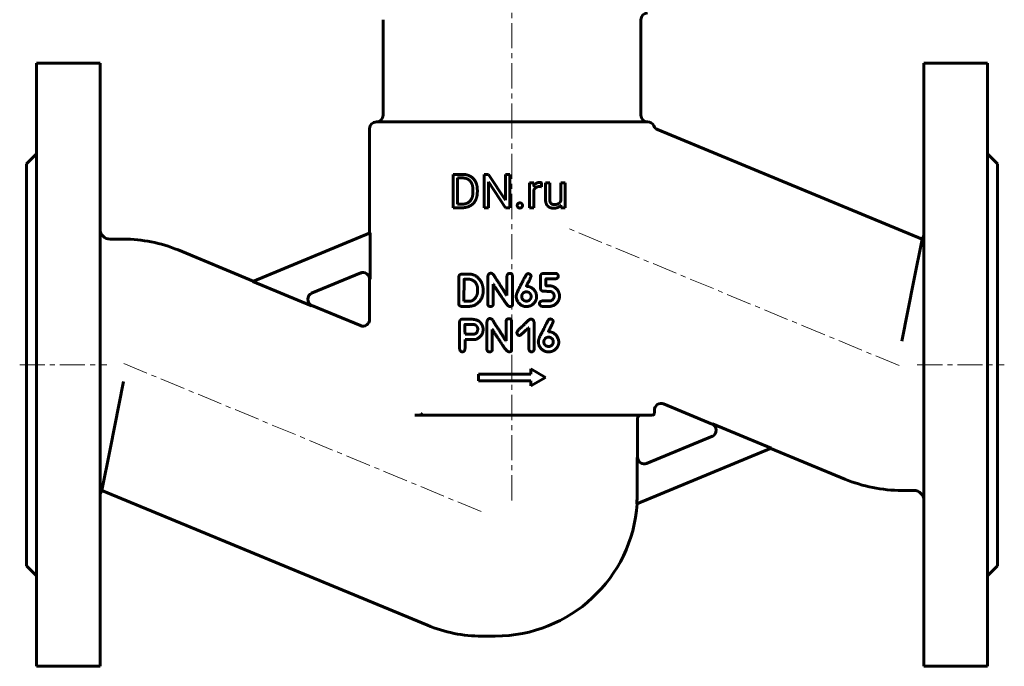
# Model space of a CAD drawing. Header units: millimetres. Extents: x -147 to 147, y -190 to 190.
# Tile 1 of 2: x -147 to 147, y -190 to 3. Entities that reach past the tile are written whole.
import ezdxf

# ---------------------------------------------------------------- set-up
doc = ezdxf.new("R2010")
doc.units = ezdxf.units.MM
for name, pattern in [('K5LT-1', [0]), ('K5LT_AXLED', [12, 7.5, -1.5, 1.5, -1.5]), ('K5LT_BASIC', [0])]:
    doc.linetypes.add(name, pattern=pattern)
doc.layers.add('Системный слой (1)', color=7, linetype='Continuous', true_color=0x6c6c6c)

# ---------------------------------------------------------------- blocks, each defined once
blk = doc.blocks.new('U15')
at = {"layer": 'Системный слой (1)', "color": 143, "linetype": 'K5LT_BASIC', "lineweight": 60, "true_color": 0x33acca}
for p, q in [((-99.73, -65.74), (-77.25, -75.05)), ((-59.73, -82.3), (-45.27, -88.3))]:
    blk.add_line(p, q, dxfattribs=at)
blk = doc.blocks.new('U16')
at = {"layer": 'Системный слой (1)', "color": 143, "linetype": 'K5LT_BASIC', "lineweight": 60, "true_color": 0x33acca}
for p, q in [((59.73, -117.7), (45.27, -111.7)), ((99.36, -134.11), (77.25, -124.95))]:
    blk.add_line(p, q, dxfattribs=at)
blk = doc.blocks.new('U17')
at = {"layer": 'Системный слой (1)', "color": 143, "linetype": 'K5LT_BASIC', "lineweight": 60, "true_color": 0x33acca}
for p, q in [((-42.5, -60.65), (-42.5, -29.5)), ((-42.5, -86.45), (-42.5, -74.47))]:
    blk.add_line(p, q, dxfattribs=at)

msp = doc.modelspace()

# ---------------------------------------------------------------- linework, layer by layer
at = {"layer": 'Системный слой (1)', "color": 30, "linetype": 'K5LT_AXLED', "lineweight": 18, "true_color": 0xff8000}
for p, q in [((0, -29.5), (0, 168.08)), ((0, -116.5), (0, -27.5)), ((115.56, -100.23), (17.09, -59.44)), ((-115.93, -99.62), (-9.07, -143.88)), ((-147, -100), (-121, -100)), ((121, -100), (147, -100)), ((0, -140.49), (0, -113))]:
    msp.add_line(p, q, dxfattribs=at)
at = {"layer": 'Системный слой (1)', "color": 143, "linetype": 'K5LT_BASIC', "lineweight": 60, "true_color": 0x33acca}
for p, q in [((-38.5, -25.5), (-38.5, 3)), ((38.5, -25.5), (38.5, 3)), ((-142, -10), (-123, -10)), ((-142, -10), (-142, -190)), ((-123, -10), (-123, -190)), ((142, -10), (123, -10)), ((123, -10), (123, -190)), ((142, -10), (142, -190)), ((-40.5, -27.5), (40.36, -27.5)), ((40.36, -27.5), (-40.5, -27.5)), ((40.36, -27.5), (40.5, -27.5)), ((122.46, -62.5), (43.41, -29.76)), ((-145, -40), (-142, -37)), ((145, -40), (142, -37)), ((-145, -40), (-145, -160)), ((145, -40), (145, -160)), ((-17.57, -43.16), (-14.75, -43.16)), ((-17.57, -53.13), (-17.57, -43.16)), ((-8.31, -53.13), (-8.31, -43.16)), ((-8.31, -43.16), (-6.99, -43.16)), ((-6.99, -43.16), (-1.95, -50.87)), ((-1.95, -43.16), (-0.64, -43.16)), ((-1.95, -50.87), (-1.95, -43.16)), ((-0.64, -53.13), (-0.64, -43.16)), ((-16.25, -52.05), (-16.25, -44.24)), ((-16.25, -44.24), (-14.75, -44.24)), ((-6.99, -45.44), (-1.97, -53.13)), ((-6.99, -53.13), (-6.99, -45.44)), ((5.26, -53.13), (5.26, -45.72)), ((5.26, -45.72), (6.49, -45.72)), ((6.49, -45.72), (6.51, -46.56)), ((8.83, -46.85), (8.84, -45.68)), ((9.99, -50.5), (9.99, -45.72)), ((9.99, -45.72), (11.26, -45.72)), ((11.26, -50.51), (11.26, -45.72)), ((14.55, -45.72), (15.83, -45.72)), ((14.55, -51.11), (14.55, -45.72)), ((15.83, -53.13), (15.83, -45.72)), ((-11.66, -48.44), (-11.66, -47.83)), ((-10.35, -48.44), (-10.35, -47.85)), ((6.52, -53.13), (6.52, -47.86)), ((-16.25, -52.05), (-14.87, -52.05)), ((14.59, -52.39), (14.61, -53.13)), ((-17.57, -53.13), (-14.87, -53.13)), ((-8.31, -53.13), (-6.99, -53.13)), ((-1.97, -53.13), (-0.64, -53.13)), ((5.26, -53.13), (6.52, -53.13)), ((14.61, -53.13), (15.83, -53.13)), ((-77.41, -75.11), (-42.39, -60.61)), ((-42.39, -74.42), (-42.39, -60.61)), ((-120, -62.5), (-115.99, -62.5)), ((120, -74.86), (122.46, -62.5)), ((-45.16, -72.58), (-59.88, -78.67)), ((-15.17, -72.98), (-14.93, -72.96)), ((-14.93, -72.96), (-12.65, -72.96)), ((9.41, -72.77), (12.87, -72.73)), ((-77.41, -75.11), (-59.89, -82.37)), ((-15.91, -81.78), (-15.91, -73.87)), ((-14.34, -81.02), (-14.32, -74.56)), ((-14.24, -74.48), (-12.76, -74.48)), ((-7.21, -81.9), (-7.21, -73.62)), ((-5.61, -81.9), (-5.61, -75.98)), ((-5.61, -75.98), (-5.54, -75.98)), ((-1.5, -79.29), (-1.5, -73.66)), ((0.13, -82.12), (0.13, -73.62)), ((8.48, -76.8), (8.48, -73.73)), ((10.1, -76.15), (10.1, -74.46)), ((10.18, -74.38), (12.79, -74.38)), ((116.39, -93), (120, -74.86)), ((-10.28, -77.91), (-10.28, -77.45)), ((-1.58, -79.29), (-1.5, -79.29)), ((4.29, -76.62), (4.29, -76.59)), ((4.29, -76.62), (4.32, -76.62)), ((4.36, -78.24), (4.59, -78.24)), ((10.37, -76.46), (11.41, -76.46)), ((12.56, -79.8), (12.56, -79.26)), ((14.17, -79.65), (14.17, -79.3)), ((-14.34, -81.02), (-14.26, -81.06)), ((-14.26, -81.06), (-12.76, -81.06)), ((2.9, -79.77), (2.9, -79.55)), ((5.71, -79.84), (5.71, -79.63)), ((9.03, -80.95), (11.18, -80.95)), ((-15.04, -82.58), (-12.95, -82.58)), ((-0.74, -82.57), (-0.48, -82.57)), ((9.14, -82.58), (11.25, -82.58)), ((-15.7, -87.28), (-15.67, -94.7)), ((-14.83, -86.39), (-12.78, -86.39)), ((-14, -87.97), (-11.26, -87.97)), ((-7.47, -95.43), (-7.47, -87.15)), ((-1.77, -92.82), (-1.77, -87.2)), ((-0.13, -95.66), (-0.13, -87.15)), ((6.63, -95.24), (6.63, -87.48)), ((-14.03, -90.82), (-13.96, -90.9)), ((-13.96, -90.9), (-11.87, -90.9)), ((-5.88, -89.52), (-5.8, -89.52)), ((-5.88, -95.43), (-5.88, -89.52)), ((4.87, -88.98), (5.02, -88.98)), ((5.02, -95.17), (5.02, -88.98)), ((10.9, -90.15), (10.9, -90.12)), ((10.9, -90.15), (10.94, -90.15)), ((-14.03, -92.46), (-10.84, -92.46)), ((-14.03, -95.19), (-14.03, -92.46)), ((-1.84, -92.82), (-1.77, -92.82)), ((2.18, -91.24), (2.29, -91.24)), ((9.51, -93.3), (9.51, -93.08)), ((10.98, -91.77), (11.21, -91.77)), ((12.33, -93.38), (12.33, -93.16)), ((-1, -96.1), (-0.74, -96.1)), ((-10, -102.76), (5.67, -102.76)), ((-10, -104.76), (-10, -102.76)), ((5.67, -101.26), (10, -103.76)), ((5.67, -102.76), (5.67, -101.26)), ((-115.99, -105), (-120, -125.14)), ((-10, -104.76), (5.67, -104.76)), ((5.67, -106.26), (10, -103.76)), ((5.67, -106.26), (5.67, -104.76)), ((42.5, -114.5), (42.5, -113.55)), ((-26.93, -115), (-29.06, -115)), ((-26.61, -115), (-26.93, -115)), ((-26.61, -115), (42, -115)), ((37.5, -127.6), (37.5, -116)), ((77.41, -124.89), (59.89, -117.63)), ((40.15, -129.5), (59.88, -121.33)), ((-120, -125.14), (-122.46, -137.5)), ((77.41, -124.89), (37.27, -141.52)), ((37.38, -138.49), (37.38, -127.66)), ((-122.46, -137.5), (-25.27, -177.76)), ((120, -137.5), (116.39, -137.5)), ((-145, -160), (-142, -163)), ((145, -160), (142, -163)), ((-9.01, -180.99), (-5, -180.99)), ((-142, -190), (-123, -190)), ((142, -190), (123, -190))]:
    msp.add_line(p, q, dxfattribs=at)
for centre, radius, start, end in [((40.5, 3), 2, 90, 180), ((-40.5, -25.5), 2, 270, 0), ((40.5, -25.5), 2, 180, 270), ((-40.5, -29.5), 2, 90, 180), ((40.5, -29.5), 2, 23.4518, 90), ((44.17, -27.91), 2, 203.4519, 247.5), ((-120, -59.5), 3, 180, 270), ((120, -60.78), 3, 325.0586, 0), ((-115.99, -105), 42.5, 67.5, 90), ((-44.5, -74.47), 2, 0, 112.5), ((-58.96, -80.46), 2, 112.5, 247.5), ((-44.5, -86.45), 2, 247.5, 0), ((44.5, -113.55), 2, 67.5, 180), ((185.15, -12.53), 235.54, 205.6535, 205.7885), ((42, -114.5), 0.5, 270, 0), ((38.5, -116), 1, 90, 180), ((58.96, -119.54), 2, 292.5, 67.5), ((39.5, -127.6), 2, 180, 292.5), ((116.39, -93), 44.5, 247.5, 270), ((-120, -139.22), 3, 145.0586, 180), ((120, -140.5), 3, 0, 90), ((-5, -138.49), 42.38, 355.9089, 0), ((-5, -138.49), 42.5, 270, 355.99), ((-9.01, -138.49), 42.5, 247.5, 270)]:
    msp.add_arc(centre, radius, start, end, dxfattribs=at)
for points in [[(-10.35, -47.85), (-10.35, -46.76), (-10.98, -45.03), (-12.15, -43.81), (-13.77, -43.16), (-14.75, -43.16)], [(-11.66, -47.83), (-11.66, -46.98), (-12.07, -45.64), (-12.87, -44.72), (-14.01, -44.24), (-14.75, -44.24)], [(8.28, -45.58), (7.67, -45.58), (7.24, -45.84)], [(8.22, -46.8), (8.39, -46.8), (8.67, -46.82), (8.83, -46.85)], [(8.59, -45.61), (8.41, -45.58), (8.28, -45.58)], [(8.84, -45.68), (8.77, -45.64), (8.59, -45.61)], [(-14.87, -53.13), (-13.83, -53.13), (-12.17, -52.47), (-10.98, -51.26), (-10.35, -49.52), (-10.35, -48.44)], [(-14.87, -52.05), (-13.8, -52.05), (-12.38, -51.15), (-11.66, -49.53), (-11.66, -48.44)], [(1.78, -51.91), (1.57, -52.13), (1.57, -52.45)], [(1.57, -52.45), (1.57, -52.77), (1.78, -52.99)], [(2.36, -51.69), (1.98, -51.69), (1.78, -51.91)], [(2.95, -51.91), (2.74, -51.69), (2.36, -51.69)], [(3.15, -52.45), (3.15, -52.13), (2.95, -51.91)], [(2.95, -52.99), (3.15, -52.77), (3.15, -52.45)], [(9.99, -50.5), (9.99, -51.24), (10.17, -51.76)], [(10.17, -51.76), (10.34, -52.29), (10.66, -52.62)], [(10.66, -52.62), (10.99, -52.95), (11.43, -53.1)], [(11.37, -51.33), (11.26, -51.01), (11.26, -50.51)], [(12.12, -52.11), (11.88, -52.04), (11.48, -51.66), (11.37, -51.33)], [(12.62, -52.19), (12.36, -52.19), (12.12, -52.11)], [(13.9, -51.88), (13.43, -52.19), (12.62, -52.19)], [(13.77, -53.01), (14.26, -52.78), (14.59, -52.39)], [(14.55, -51.11), (14.34, -51.59), (13.9, -51.88)], [(1.78, -52.99), (1.98, -53.21), (2.36, -53.21)], [(2.36, -53.21), (2.74, -53.21), (2.95, -52.99)], [(11.43, -53.1), (11.88, -53.26), (12.42, -53.26)], [(12.42, -53.26), (13.22, -53.26), (13.77, -53.01)], [(-15.17, -72.98), (-15.79, -73), (-15.91, -73.87)], [(-9.11, -75.44), (-10.54, -72.96), (-12.65, -72.96)], [(-6.3, -72.68), (-7.04, -72.68), (-7.21, -73.62)], [(-4.96, -74.05), (-5.61, -72.68), (-6.3, -72.68)], [(-0.59, -72.71), (-1.5, -72.71), (-1.5, -73.66)], [(0.13, -73.62), (0.13, -72.71), (-0.59, -72.71)], [(4.52, -72.87), (4.21, -72.87), (2.49, -76.59)], [(4.85, -72.79), (4.75, -72.79), (4.52, -72.87)], [(5.68, -73.58), (5.68, -72.94), (4.85, -72.79)], [(9.41, -72.77), (8.48, -72.77), (8.48, -73.73)], [(13.79, -73.54), (13.79, -72.73), (12.87, -72.73)], [(-14.24, -74.48), (-14.32, -74.5), (-14.32, -74.56)], [(-12.19, -74.56), (-12.54, -74.48), (-12.76, -74.48)], [(-10.28, -77.45), (-10.28, -75.32), (-12.19, -74.56)], [(-8.61, -77.91), (-8.61, -76.4), (-9.11, -75.44)], [(-5.54, -75.98), (-4.61, -77.54), (-2.38, -80.84)], [(-1.58, -79.29), (-3.41, -76.39), (-4.96, -74.05)], [(4.29, -76.59), (4.29, -76.5), (4.52, -76.02)], [(4.52, -76.02), (5.68, -73.81), (5.68, -73.58)], [(10.1, -74.46), (10.1, -74.39), (10.18, -74.38)], [(10.37, -76.46), (10.1, -76.46), (10.1, -76.15)], [(12.79, -74.38), (13.83, -74.28), (13.83, -73.57)], [(13.83, -73.57), (13.83, -73.54), (13.79, -73.54)], [(-11.28, -82.28), (-8.61, -80.88), (-8.61, -77.91)], [(-10.67, -79.65), (-10.28, -78.95), (-10.28, -77.91)], [(2.49, -76.59), (1.25, -78.66), (1.25, -79.69)], [(2.97, -79.13), (2.9, -79.28), (2.9, -79.55)], [(4.36, -78.24), (3.32, -78.24), (2.97, -79.13)], [(7.18, -78.69), (6.3, -76.62), (4.32, -76.62)], [(5.71, -79.63), (5.71, -78.59), (4.59, -78.24)], [(7.36, -79.58), (7.29, -79), (7.18, -78.69)], [(8.48, -76.8), (8.48, -78.07), (9.48, -78.07)], [(9.48, -78.07), (11.75, -78.08), (11.75, -78.19)], [(13.71, -77.84), (12.6, -76.46), (11.41, -76.46)], [(11.75, -78.19), (12.56, -78.67), (12.56, -79.26)], [(14.17, -79.3), (14.17, -78.76), (13.71, -77.84)], [(-15.91, -81.78), (-15.88, -82.48), (-15.04, -82.58)], [(-12.95, -82.58), (-12.34, -82.58), (-11.28, -82.28)], [(-12.76, -81.06), (-11.58, -81.06), (-10.67, -79.65)], [(-7.21, -81.9), (-7.21, -82.6), (-6.45, -82.6)], [(-6.45, -82.6), (-5.61, -82.6), (-5.61, -81.9)], [(-2.38, -80.84), (-1.27, -82.57), (-0.74, -82.57)], [(-0.48, -82.57), (0.13, -82.57), (0.13, -82.12)], [(1.25, -79.69), (1.25, -79.87), (1.43, -80.64)], [(1.43, -80.64), (2.43, -82.62), (4.29, -82.62)], [(2.9, -79.77), (2.9, -80.45), (3.8, -80.93)], [(3.8, -80.93), (4.21, -81.01), (4.32, -81.01)], [(4.29, -82.62), (5.25, -82.62), (6.09, -82.06)], [(4.32, -81.01), (5.37, -81.01), (5.71, -79.84)], [(6.09, -82.06), (7.36, -81.07), (7.36, -79.58)], [(9.03, -80.95), (8.22, -81.09), (8.22, -81.68)], [(8.22, -81.68), (8.22, -82.51), (9.14, -82.58)], [(12.56, -79.8), (12.18, -80.95), (11.18, -80.95)], [(11.25, -82.58), (11.56, -82.58), (12.44, -82.3)], [(12.44, -82.3), (14.17, -81.23), (14.17, -79.65)], [(-14.83, -86.39), (-15.51, -86.39), (-15.7, -87.28)], [(-14, -87.97), (-14.07, -87.98), (-14.07, -88.05)], [(-14.07, -88.05), (-14.03, -90.33), (-14.03, -90.82)], [(-9.39, -87.44), (-10.22, -86.37), (-12.78, -86.39)], [(-10.23, -89.34), (-10.23, -88.43), (-11.26, -87.97)], [(-8.64, -89.53), (-8.55, -88.51), (-9.39, -87.44)], [(-6.56, -86.21), (-7.31, -86.21), (-7.47, -87.15)], [(-5.23, -87.58), (-5.88, -86.21), (-6.56, -86.21)], [(-1.84, -92.82), (-3.68, -89.92), (-5.23, -87.58)], [(-0.86, -86.24), (-1.77, -86.24), (-1.77, -87.2)], [(-0.13, -87.15), (-0.13, -86.24), (-0.86, -86.24)], [(3.75, -87.89), (1.46, -89.88), (1.46, -90.45)], [(5.63, -86.36), (5.17, -86.36), (3.75, -87.89)], [(6.63, -87.48), (6.44, -86.36), (5.63, -86.36)], [(11.13, -86.4), (10.82, -86.4), (9.1, -90.12)], [(11.47, -86.33), (11.37, -86.33), (11.13, -86.4)], [(11.13, -89.55), (12.29, -87.35), (12.29, -87.11)], [(12.29, -87.11), (12.29, -86.48), (11.47, -86.33)], [(-11.87, -90.9), (-10.23, -90.9), (-10.23, -89.34)], [(-10.84, -92.46), (-8.64, -91.5), (-8.64, -89.53)], [(-5.8, -89.52), (-4.88, -91.08), (-2.65, -94.38)], [(1.46, -90.45), (1.65, -91.24), (2.18, -91.24)], [(2.29, -91.24), (2.63, -91.23), (4.87, -88.98)], [(9.1, -90.12), (7.86, -92.19), (7.86, -93.23)], [(10.9, -90.12), (10.9, -90.03), (11.13, -89.55)], [(13.79, -92.22), (12.91, -90.15), (10.94, -90.15)], [(7.86, -93.23), (7.86, -93.41), (8.05, -94.17)], [(9.59, -92.67), (9.51, -92.82), (9.51, -93.08)], [(9.51, -93.3), (9.51, -93.99), (10.42, -94.47)], [(10.98, -91.77), (9.93, -91.77), (9.59, -92.67)], [(10.94, -94.54), (11.99, -94.54), (12.33, -93.38)], [(12.33, -93.16), (12.33, -92.13), (11.21, -91.77)], [(12.7, -95.6), (13.98, -94.6), (13.98, -93.12)], [(13.98, -93.12), (13.9, -92.53), (13.79, -92.22)], [(-15.67, -94.7), (-15.67, -96.14), (-14.83, -96.14)], [(-14.83, -96.14), (-14.12, -96.14), (-14.03, -95.19)], [(-7.47, -95.43), (-7.47, -96.13), (-6.71, -96.13)], [(-6.71, -96.13), (-5.88, -96.13), (-5.88, -95.43)], [(-2.65, -94.38), (-1.54, -96.1), (-1, -96.1)], [(-0.74, -96.1), (-0.13, -96.1), (-0.13, -95.66)], [(5.02, -95.17), (5.15, -96.18), (5.81, -96.14)], [(5.81, -96.14), (6.55, -96.14), (6.63, -95.24)], [(8.05, -94.17), (9.04, -96.16), (10.9, -96.16)], [(10.42, -94.47), (10.82, -94.54), (10.94, -94.54)], [(10.9, -96.16), (11.86, -96.16), (12.7, -95.6)]]:
    msp.add_open_spline(points, degree=2, dxfattribs=at)
for points, degree, knots in [([(7.24, -45.84), (6.8, -46.09), (6.52, -46.56), (6.51, -46.56)], 2, [0, 0, 0, 1.967275, 2, 2, 2]), ([(6.52, -47.86), (6.65, -47.55), (7.11, -47.07), (7.78, -46.8), (8.22, -46.8)], 2, [0, 0, 0, 0.9573, 1.97865, 3, 3, 3]), ([(-27.17, -114.5), (-27.15, -114.54), (-27.11, -114.62), (-27.03, -114.73), (-26.94, -114.82), (-26.86, -114.89), (-26.78, -114.95), (-26.71, -114.98), (-26.66, -115), (-26.63, -115), (-26.61, -115)], 3, [0, 0, 0, 0, 1.74876, 3.551346, 5.120375, 6.62819, 8.000322, 9.189473, 10.06077, 11, 11, 11, 11])]:
    msp.add_open_spline(points, degree=degree, knots=knots, dxfattribs=at)
at = {"layer": 'Системный слой (1)', "color": 7, "linetype": 'K5LT-1'}
for points, knots in [([(-45.16, -72.58), (-45.13, -72.56), (-45.06, -72.54), (-44.92, -72.49), (-44.81, -72.47), (-44.7, -72.45), (-44.62, -72.44), (-44.46, -72.42), (-44.32, -72.42), (-44.15, -72.44), (-44.06, -72.45), (-43.96, -72.47), (-43.94, -72.48), (-43.89, -72.49), (-43.8, -72.51), (-43.66, -72.56), (-43.5, -72.63), (-43.39, -72.7), (-43.27, -72.77), (-43.14, -72.86), (-42.99, -73), (-42.86, -73.13), (-42.78, -73.24), (-42.7, -73.35), (-42.64, -73.46), (-42.57, -73.59), (-42.52, -73.71), (-42.48, -73.83), (-42.45, -73.94), (-42.43, -74.06), (-42.41, -74.17), (-42.4, -74.27), (-42.39, -74.35), (-42.39, -74.4), (-42.39, -74.42)], [0, 0, 0, 0, 0.445709, 0.891418, 1.782837, 1.83044, 2.297014, 2.814224, 3.798007, 3.90042, 4.927358, 4.981117, 5.065446, 5.234106, 5.571424, 6.246061, 7.057747, 7.590077, 7.909316, 8.733694, 9.558072, 10.380933, 10.951806, 11.223373, 12.008164, 12.521715, 13.035267, 13.548819, 14.065742, 14.496515, 14.976109, 15.417169, 15.708584, 16, 16, 16, 16]), ([(-59.88, -78.67), (-59.91, -78.68), (-59.97, -78.71), (-60.06, -78.76), (-60.15, -78.81), (-60.28, -78.89), (-60.41, -79), (-60.56, -79.13), (-60.68, -79.28), (-60.79, -79.41), (-60.88, -79.56), (-60.94, -79.7), (-61, -79.84), (-61.04, -79.97), (-61.08, -80.11), (-61.11, -80.29), (-61.12, -80.47), (-61.12, -80.63), (-61.11, -80.8), (-61.08, -80.94), (-61.05, -81.06), (-61.02, -81.15), (-60.97, -81.3), (-60.9, -81.45), (-60.83, -81.56), (-60.76, -81.67), (-60.67, -81.79), (-60.54, -81.93), (-60.4, -82.06), (-60.25, -82.18), (-60.11, -82.26), (-60, -82.32), (-59.94, -82.35), (-59.91, -82.36), (-59.89, -82.37)], [0, 0, 0, 0, 0.406329, 0.812657, 1.253265, 1.693873, 2.567078, 3.34726, 4.075391, 4.890415, 5.410623, 6.204815, 6.730164, 7.224297, 7.898286, 8.453803, 9.464481, 9.968654, 10.472827, 11.479423, 11.649886, 11.990812, 12.672663, 13.484356, 14.008685, 14.293165, 15.056624, 15.818545, 16.580466, 17.342387, 18.146945, 18.573472, 18.786736, 19, 19, 19, 19]), ([(59.88, -121.33), (59.91, -121.32), (59.97, -121.29), (60.06, -121.24), (60.15, -121.19), (60.28, -121.11), (60.41, -121), (60.56, -120.87), (60.68, -120.72), (60.79, -120.59), (60.88, -120.44), (60.94, -120.3), (61, -120.16), (61.04, -120.03), (61.08, -119.89), (61.11, -119.71), (61.12, -119.53), (61.12, -119.37), (61.11, -119.2), (61.08, -119.06), (61.05, -118.94), (61.02, -118.85), (60.97, -118.7), (60.9, -118.55), (60.83, -118.44), (60.76, -118.33), (60.67, -118.21), (60.54, -118.07), (60.4, -117.94), (60.25, -117.82), (60.11, -117.74), (60, -117.68), (59.94, -117.65), (59.91, -117.64), (59.89, -117.63)], [0, 0, 0, 0, 0.406329, 0.812657, 1.253265, 1.693873, 2.567078, 3.34726, 4.075391, 4.890415, 5.410623, 6.204815, 6.730164, 7.224297, 7.898286, 8.453803, 9.464481, 9.968654, 10.472827, 11.479423, 11.649886, 11.990812, 12.672663, 13.484356, 14.008685, 14.293165, 15.056624, 15.818545, 16.580466, 17.342387, 18.146945, 18.573472, 18.786736, 19, 19, 19, 19]), ([(40.15, -129.5), (40.12, -129.51), (40.05, -129.54), (39.91, -129.58), (39.8, -129.61), (39.69, -129.63), (39.6, -129.64), (39.44, -129.65), (39.31, -129.65), (39.14, -129.64), (39.04, -129.63), (38.95, -129.61), (38.92, -129.6), (38.88, -129.59), (38.78, -129.56), (38.64, -129.51), (38.48, -129.44), (38.35, -129.37), (38.23, -129.29), (38.1, -129.2), (37.97, -129.08), (37.85, -128.95), (37.75, -128.82), (37.68, -128.71), (37.62, -128.6), (37.56, -128.49), (37.51, -128.37), (37.47, -128.25), (37.44, -128.14), (37.41, -128.02), (37.4, -127.91), (37.39, -127.81), (37.38, -127.73), (37.38, -127.68), (37.38, -127.66)], [0, 0, 0, 0, 0.445645, 0.89129, 1.782581, 1.830123, 2.296603, 2.813637, 3.797151, 3.899527, 4.927325, 4.981056, 5.066757, 5.238159, 5.580962, 6.266569, 7.082197, 7.641326, 8.200455, 8.774953, 9.578235, 10.396184, 10.926597, 11.470353, 11.994642, 12.514707, 13.027835, 13.540962, 14.057363, 14.488259, 14.967558, 15.408512, 15.704256, 16, 16, 16, 16])]:
    msp.add_open_spline(points, degree=3, knots=knots, dxfattribs=at)

# ---------------------------------------------------------------- block references
at = {"layer": 'Системный слой (1)'}
for name in ['U17', 'U15', 'U16']:
    msp.add_blockref(name, (0, 0), dxfattribs=at)

doc.saveas('drawing.dxf')
